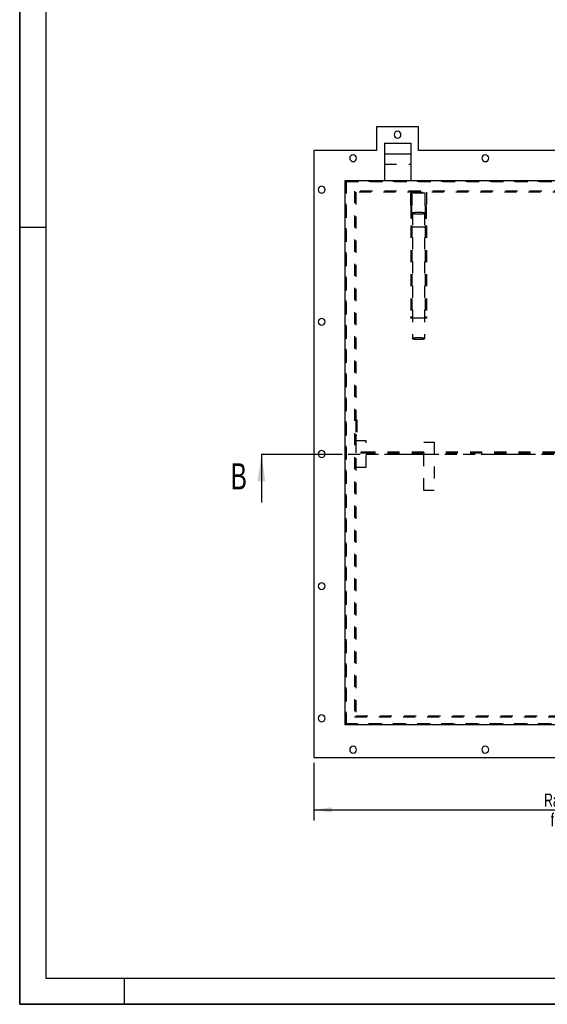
# Model space of a CAD drawing. Header units: millimetres. Extents: x 0 to 4200, y 0 to 2970.
# Tile 1 of 15: x 0 to 1008, y 0 to 1881. Entities that reach past the tile are written whole.
import ezdxf

# ---------------------------------------------------------------- set-up
doc = ezdxf.new("R2010")
doc.units = ezdxf.units.MM
doc.header["$LTSCALE"] = 231
doc.linetypes.add('HIDDEN', pattern=[0.2, 0.1, -0.1])
doc.linetypes.add('PHANTOM', pattern=[0.8, 0.45, -0.05, 0.1, -0.05, 0.1, -0.05])
doc.layers.get('0').update_dxf_attribs({"linetype": 'CONTINUOUS'})
for name, color, linetype in [('005_AXIS', 7, 'CONTINUOUS'), ('050_DIMENSIONING', 7, 'CONTINUOUS'), ('DEFAULT_2', 8, 'HIDDEN'), ('HATCHING_BL0', 7, 'CONTINUOUS')]:
    doc.layers.add(name, color=color, linetype=linetype)
doc.styles.get("Standard").update_dxf_attribs({"font": 'txt', "width": 0.7})
doc.dimstyles.new('DIMSTYLE_2', dxfattribs={"dimtxt": 25, "dimasz": 35, "dimexe": 2, "dimexo": 1, "dimtad": 1, "dimtxsty": 'Standard', "dimblk": '_FILLED', "dimblk1": '_FILLED', "dimblk2": '_FILLED', "dimcen": 0.09, "dimazin": 2, "dimtp": 1.2, "dimtm": 1.2, "dimtfac": 1, "dimtofl": 0, "dimtmove": 0, "dimatfit": 3, "dimldrblk": '_FILLED', "dimfxl": 1, "dimtolj": 1, "dimarcsym": 0})
doc.dimstyles.get("Standard").update_dxf_attribs({"dimtxt": 25, "dimasz": 35, "dimexe": 2, "dimexo": 1, "dimtad": 1, "dimtxsty": 'Standard', "dimblk": '_FILLED', "dimblk1": '_FILLED', "dimblk2": '_FILLED', "dimcen": 0.09, "dimazin": 2, "dimtol": 1, "dimtp": 0.01, "dimtm": 0.01, "dimtfac": 1, "dimtofl": 0, "dimtmove": 0, "dimatfit": 3, "dimldrblk": '_FILLED', "dimfxl": 1, "dimtolj": 1, "dimarcsym": 0})

# ---------------------------------------------------------------- blocks, each defined once
blk = doc.blocks.new('_FILLED')
at = {"color": 0, "linetype": 'ByBlock'}
blk.add_solid([(0, 0), (-1, 0.143), (-1, -0.143)], dxfattribs=at)
blk = doc.blocks.new('*D5')
at = {"layer": '050_DIMENSIONING', "color": 2, "linetype": 'Continuous', "transparency": 16777216}
for p, q in [((561.7, 461.4), (561.7, 351.4)), ((1721.7, 461.4), (1721.7, 351.4)), ((561.7, 371.4), (1141.7, 371.4)), ((1721.7, 371.4), (1141.7, 371.4))]:
    blk.add_line(p, q, dxfattribs=at)
at = {"layer": '050_DIMENSIONING', "color": 2, "linetype": 'Continuous', "transparency": 16777216, "xscale": 35, "yscale": 35, "zscale": 35, "rotation": 180}
blk.add_blockref('_FILLED', (561.7, 371.4), dxfattribs=at)
at = {"layer": '050_DIMENSIONING', "color": 2, "linetype": 'Continuous', "transparency": 16777216, "xscale": 35, "yscale": 35, "zscale": 35}
blk.add_blockref('_FILLED', (1721.7, 371.4), dxfattribs=at)
at = {"layer": '050_DIMENSIONING', "color": 2, "linetype": 'Continuous', "transparency": 16777216, "insert": (1141.7, 402.6), "char_height": 25, "width": 602.679, "attachment_point": 2, "line_spacing_factor": 0.9}
blk.add_mtext('Rahmenaußenmaß = 1160\\Pframe outside dimension', dxfattribs=at)
blk = doc.blocks.new('XSEC_FILLED')
at = {"color": 0, "linetype": 'ByBlock'}
blk.add_solid([(0, 0), (-1, 0.143), (-1, -0.143)], dxfattribs=at)
blk = doc.blocks.new('HATCHING_BL0', base_point=(1176.7, 989.7))
at = {"layer": 'HATCHING_BL0', "color": 7, "linetype": 'PHANTOM'}
for p, q in [((461.7, 1051.4), (511.7, 1051.4)), ((511.7, 1051.4), (1775, 1051.4)), ((1873.1, 1051.4), (1891.7, 1051.4))]:
    blk.add_line(p, q, dxfattribs=at)
at = {"layer": 'HATCHING_BL0', "color": 7, "linetype": 'Continuous', "char_height": 50, "width": 58.929, "attachment_point": 1, "line_spacing_factor": 0.9}
for insert in [(402.8, 1033.8), (1911.4, 1002.9)]:
    blk.add_mtext('B', dxfattribs=dict(at, insert=insert))
at = {"layer": 'HATCHING_BL0', "color": 7, "linetype": 'Continuous'}
for points in [[(461.7, 1051.4), (461.7, 958.8)], [(1891.7, 1051.4), (1891.7, 927.9)]]:
    blk.add_leader(points, dimstyle='Standard', override={"dimasz": 52.5, "dimtad": 0, "dimldrblk": 'XSEC_FILLED'}, dxfattribs=at)

msp = doc.modelspace()

# ---------------------------------------------------------------- linework, layer by layer
at = {"color": 7, "linetype": 'Continuous'}
for p, q in [((0, 0), (0, 2970)), ((681.738, 1676.398), (681.738, 1631.398)), ((761.738, 1676.398), (681.738, 1676.398)), ((761.738, 1631.398), (761.738, 1676.398)), ((696.738, 1644.898), (746.738, 1644.898)), ((696.738, 1644.898), (696.738, 1624.898)), ((746.738, 1644.898), (746.738, 1624.898)), ((681.738, 1631.398), (561.738, 1631.398)), ((561.738, 1631.398), (561.738, 471.398)), ((696.738, 1624.898), (696.738, 1573.898)), ((746.738, 1624.898), (746.738, 1573.898)), ((1521.738, 1631.398), (761.738, 1631.398)), ((621.738, 533.898), (621.738, 1573.898)), ((621.738, 1573.898), (1661.738, 1573.898)), ((1661.738, 533.898), (621.738, 533.898)), ((561.738, 471.398), (1721.738, 471.398)), ((0, 0), (4200, 0))]:
    msp.add_line(p, q, dxfattribs=at)
at = {"color": 3, "linetype": 'Continuous'}
for p, q in [((0, 2970), (0, 0)), ((0, 1485), (50, 1485)), ((200, 0), (200, 50)), ((4200, 0), (0, 0))]:
    msp.add_line(p, q, dxfattribs=at)
at = {"color": 5, "linetype": 'Continuous'}
for p, q in [((50, 2920), (50, 50)), ((50, 50), (4150, 50))]:
    msp.add_line(p, q, dxfattribs=at)
at = {"color": 9, "linetype": 'Continuous'}
msp.add_line((696.738, 1624.898), (746.738, 1624.898), dxfattribs=at)
at = {"color": 7, "linetype": 'Continuous'}
for start, end in [(0, 180), (180, 360)]:
    msp.add_arc((721.738, 1661.398), 6.5, start, end, dxfattribs=at)
at = {"layer": '005_AXIS', "color": 8, "linetype": 'HIDDEN'}
for p, q in [((641.738, 1116.398), (641.738, 1086.398)), ((641.738, 1116.398), (643.738, 1116.398)), ((643.738, 1116.398), (643.738, 1086.398)), ((641.738, 1107.898), (643.738, 1107.898)), ((641.738, 1107.898), (641.738, 1094.898)), ((641.738, 1094.898), (643.738, 1094.898)), ((643.738, 1107.898), (643.738, 1094.898)), ((641.738, 1086.398), (643.738, 1086.398))]:
    msp.add_line(p, q, dxfattribs=at)
at = {"layer": '005_AXIS', "color": 7, "linetype": 'Continuous'}
for centre, start, end in [((636.738, 1616.398), 0, 180), ((889.238, 1616.398), 0, 180), ((636.738, 1616.398), 180, 360), ((889.238, 1616.398), 180, 360), ((576.738, 1556.398), 0, 180), ((576.738, 1556.398), 180, 360), ((576.738, 1303.898), 0, 180), ((576.738, 1303.898), 180, 360), ((576.738, 1051.398), 0, 180), ((576.738, 1051.398), 180, 360), ((576.738, 798.898), 0, 180), ((576.738, 798.898), 180, 360), ((576.738, 546.398), 0, 180), ((576.738, 546.398), 180, 360), ((636.738, 486.398), 0, 180), ((889.238, 486.398), 0, 180), ((636.738, 486.398), 180, 360), ((889.238, 486.398), 180, 360)]:
    msp.add_arc(centre, 6.5, start, end, dxfattribs=at)
at = {"layer": 'DEFAULT_2', "color": 8, "linetype": 'HIDDEN'}
for p, q in [((696.738, 1604.898), (746.738, 1604.898)), ((623.738, 535.898), (623.738, 1571.898)), ((623.738, 1571.898), (623.738, 535.898)), ((623.738, 1571.898), (1659.738, 1571.898)), ((1659.738, 1571.898), (623.738, 1571.898)), ((696.738, 1573.898), (746.738, 1573.898)), ((1643.738, 1553.398), (639.738, 1553.398)), ((639.738, 1553.398), (639.738, 549.398)), ((1641.738, 1551.398), (641.738, 1551.398)), ((641.738, 1551.398), (641.738, 551.398)), ((746.738, 1551.398), (776.738, 1551.398)), ((746.738, 1526.398), (746.738, 1551.398)), ((748.738, 1549.398), (748.738, 1526.398)), ((774.738, 1549.398), (748.738, 1549.398)), ((774.738, 1526.398), (774.738, 1549.398)), ((776.738, 1551.398), (776.738, 1526.398)), ((748.738, 1526.398), (746.738, 1526.398)), ((746.738, 1526.398), (746.738, 1501.398)), ((746.738, 1526.398), (748.738, 1526.398)), ((748.738, 1501.398), (748.738, 1526.398)), ((776.738, 1526.398), (774.738, 1526.398)), ((774.738, 1526.398), (774.738, 1501.398)), ((774.738, 1526.398), (776.738, 1526.398)), ((776.738, 1501.398), (776.738, 1526.398)), ((750.238, 1511.398), (750.238, 1271.898)), ((773.238, 1511.398), (773.238, 1271.898)), ((748.738, 1501.398), (746.738, 1501.398)), ((746.738, 1487.264), (746.738, 1313.448)), ((746.738, 1487.264), (748.738, 1487.264)), ((748.738, 1487.264), (748.738, 1313.448)), ((776.738, 1501.398), (774.738, 1501.398)), ((774.738, 1487.264), (774.738, 1313.448)), ((774.738, 1487.264), (776.738, 1487.264)), ((776.738, 1487.264), (776.738, 1313.448)), ((776.738, 1484.941), (746.738, 1484.941)), ((748.738, 1485.174), (750.238, 1485.174)), ((750.238, 1485.174), (773.238, 1485.174)), ((773.238, 1485.174), (774.738, 1485.174)), ((746.738, 1311.125), (746.738, 1313.448)), ((746.738, 1313.448), (748.738, 1313.448)), ((750.238, 1311.125), (746.738, 1311.125)), ((748.738, 1313.448), (748.738, 1311.357)), ((748.738, 1311.357), (750.238, 1311.357)), ((750.238, 1311.357), (773.238, 1311.357)), ((773.238, 1311.125), (750.238, 1311.125)), ((773.238, 1311.357), (774.738, 1311.357)), ((776.738, 1311.125), (773.238, 1311.125)), ((774.738, 1311.357), (774.738, 1313.448)), ((774.738, 1313.448), (776.738, 1313.448)), ((776.738, 1313.448), (776.738, 1311.125)), ((641.738, 1076.398), (641.738, 1026.398)), ((661.738, 1076.398), (641.738, 1076.398)), ((661.738, 1026.398), (661.738, 1076.398)), ((771.738, 981.898), (771.738, 1073.898)), ((771.738, 1073.898), (791.738, 1073.898)), ((791.738, 1073.898), (791.738, 981.898)), ((651.738, 1054.898), (651.738, 1052.898)), ((661.738, 1054.898), (651.738, 1054.898)), ((771.738, 1054.898), (661.738, 1054.898)), ((771.738, 1054.898), (771.738, 1052.898)), ((791.738, 1054.898), (791.738, 1052.898)), ((1114.262, 1054.898), (791.738, 1054.898)), ((661.738, 1052.898), (651.738, 1052.898)), ((771.738, 1052.898), (661.738, 1052.898)), ((1114.262, 1052.898), (791.738, 1052.898)), ((641.738, 1026.398), (661.738, 1026.398)), ((791.738, 981.898), (771.738, 981.898)), ((639.738, 549.398), (1643.738, 549.398)), ((641.738, 551.398), (1641.738, 551.398)), ((1659.738, 535.898), (623.738, 535.898)), ((623.738, 535.898), (1659.738, 535.898))]:
    msp.add_line(p, q, dxfattribs=at)
for points, knots in [([(761.738, 1512.733), (760.271, 1512.733), (758.139, 1512.688), (755.428, 1512.524), (753.706, 1512.365), (752.455, 1512.196), (751.625, 1512.038), (751.145, 1511.923), (750.757, 1511.8), (750.454, 1511.671), (750.238, 1511.512), (750.238, 1511.398)], [0, 0, 0, 0, 0.37558569, 0.5455471, 0.69490701, 0.81814609, 0.86856924, 0.91096092, 0.9450654, 0.97085353, 1, 1, 1, 1]), ([(750.238, 1511.398), (750.238, 1511.284), (750.454, 1511.125), (750.757, 1510.995), (751.145, 1510.872), (751.625, 1510.758), (752.455, 1510.6), (753.706, 1510.431), (755.428, 1510.271), (758.139, 1510.108), (760.271, 1510.063), (761.738, 1510.063)], [0, 0, 0, 0, 0.02914647, 0.0549346, 0.08903908, 0.13143076, 0.18185391, 0.30509299, 0.4544529, 0.62441431, 1, 1, 1, 1]), ([(773.238, 1511.398), (773.238, 1511.512), (773.022, 1511.671), (772.719, 1511.8), (772.331, 1511.923), (771.851, 1512.038), (771.02, 1512.196), (769.77, 1512.365), (768.047, 1512.524), (765.337, 1512.688), (763.205, 1512.733), (761.738, 1512.733)], [0, 0, 0, 0, 0.02914647, 0.0549346, 0.08903908, 0.13143076, 0.18185391, 0.30509299, 0.4544529, 0.62441431, 1, 1, 1, 1]), ([(761.738, 1510.063), (763.205, 1510.063), (765.337, 1510.108), (768.047, 1510.271), (769.77, 1510.431), (771.02, 1510.6), (771.851, 1510.758), (772.331, 1510.872), (772.719, 1510.995), (773.022, 1511.125), (773.238, 1511.284), (773.238, 1511.398)], [0, 0, 0, 0, 0.37558569, 0.5455471, 0.69490701, 0.81814609, 0.86856924, 0.91096092, 0.9450654, 0.97085353, 1, 1, 1, 1]), ([(761.738, 1273.233), (760.271, 1273.233), (758.139, 1273.188), (755.428, 1273.024), (753.706, 1272.865), (752.455, 1272.696), (751.625, 1272.538), (751.145, 1272.423), (750.757, 1272.3), (750.454, 1272.171), (750.238, 1272.012), (750.238, 1271.898)], [0, 0, 0, 0, 0.37558569, 0.5455471, 0.69490701, 0.81814609, 0.86856924, 0.91096092, 0.9450654, 0.97085353, 1, 1, 1, 1]), ([(750.238, 1271.898), (750.238, 1271.784), (750.454, 1271.625), (750.757, 1271.495), (751.145, 1271.372), (751.625, 1271.258), (752.455, 1271.1), (753.706, 1270.931), (755.428, 1270.771), (758.139, 1270.608), (760.271, 1270.563), (761.738, 1270.563)], [0, 0, 0, 0, 0.02914647, 0.0549346, 0.08903908, 0.13143076, 0.18185391, 0.30509299, 0.4544529, 0.62441431, 1, 1, 1, 1]), ([(773.238, 1271.898), (773.238, 1272.012), (773.022, 1272.171), (772.719, 1272.3), (772.331, 1272.423), (771.851, 1272.538), (771.02, 1272.696), (769.77, 1272.865), (768.047, 1273.024), (765.337, 1273.188), (763.205, 1273.233), (761.738, 1273.233)], [0, 0, 0, 0, 0.02914647, 0.0549346, 0.08903908, 0.13143076, 0.18185391, 0.30509299, 0.4544529, 0.62441431, 1, 1, 1, 1]), ([(761.738, 1270.563), (763.205, 1270.563), (765.337, 1270.608), (768.047, 1270.771), (769.77, 1270.931), (771.02, 1271.1), (771.851, 1271.258), (772.331, 1271.372), (772.719, 1271.495), (773.022, 1271.625), (773.238, 1271.784), (773.238, 1271.898)], [0, 0, 0, 0, 0.37558569, 0.5455471, 0.69490701, 0.81814609, 0.86856924, 0.91096092, 0.9450654, 0.97085353, 1, 1, 1, 1])]:
    msp.add_open_spline(points, degree=3, knots=knots, dxfattribs=at)

# ---------------------------------------------------------------- block references
at = {"layer": 'HATCHING_BL0'}
msp.add_blockref('HATCHING_BL0', (1176.738, 989.65), dxfattribs=at)

# ---------------------------------------------------------------- dimensions: what is measured, and where the dimension line sits
at = {"layer": '050_DIMENSIONING', "color": 2, "linetype": 'Continuous'}
dim = msp.add_linear_dim(base=(1721.738, 371.398), p1=(561.738, 462.398), p2=(1721.738, 462.398), text='Rahmenaußenmaß = <>\\Pframe outside dimension', dimstyle='DIMSTYLE_2', dxfattribs=at)
dim.commit()
dim.dimension.update_dxf_attribs({"geometry": '*D5', "text_midpoint": (1141.738, 371.398), "dimtype": 160})

doc.saveas('drawing.dxf')
